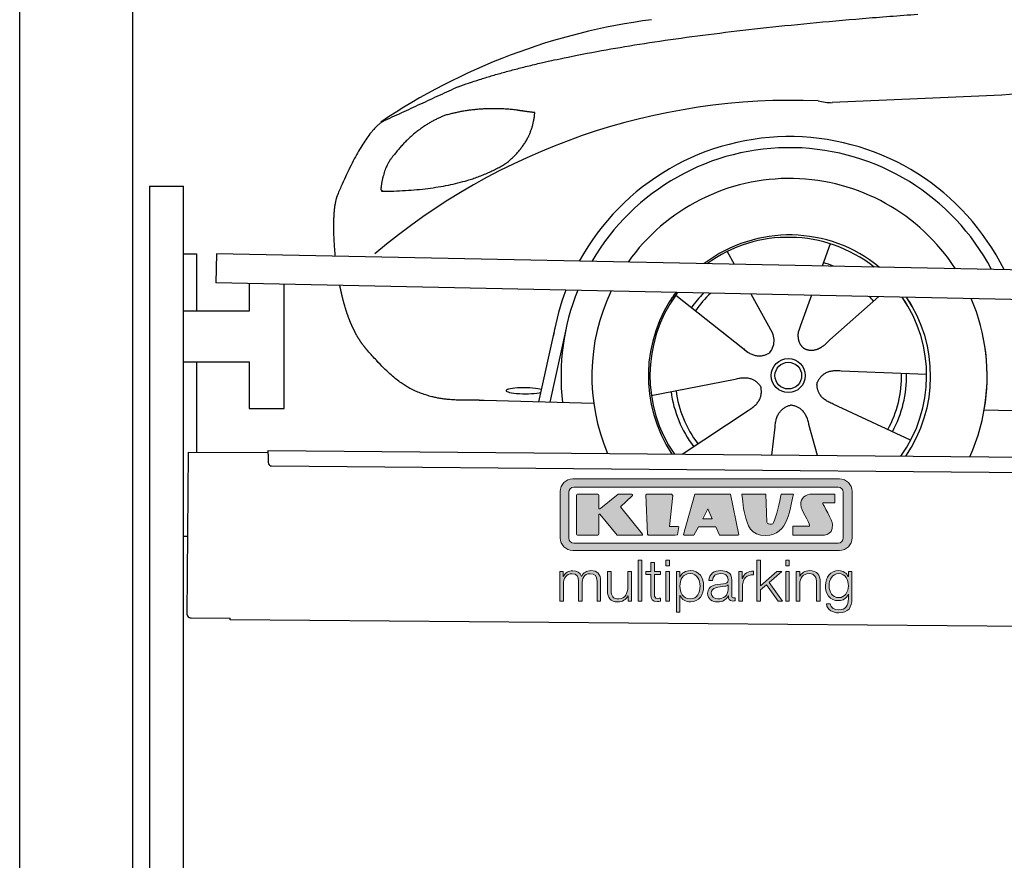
# Model space of a CAD drawing. Header units: millimetres. Extents: x -411 to 6777, y 0 to 7077.
# Tile 2 of 6: x 0 to 1744, y 4218 to 5707. Entities that reach past the tile are written whole.
import ezdxf

# ---------------------------------------------------------------- set-up
doc = ezdxf.new("R2010")
doc.units = ezdxf.units.MM
for name, color, linetype, lineweight in [('car', 10, 'Continuous', 25), ('Gebäude', 7, 'Continuous', 25), ('Logo', 7, 'Continuous', 25), ('Plattform', 7, 'Continuous', 25), ('Ständer hinten', 7, 'Continuous', 25)]:
    doc.layers.add(name, color=color, linetype=linetype, lineweight=lineweight)

# ---------------------------------------------------------------- blocks, each defined once
blk = doc.blocks.new('Car')
at = {"layer": 'car'}
for p, q in [((1386.4, 5322.9), (1372.5, 5283.4)), ((1204.3, 5307.5), (1217, 5285.1)), ((1246.6, 5232.8), (1285.1, 5164.6)), ((1354.3, 5231.6), (1335.3, 5177.6)), ((1114, 5229.5), (1233.5, 5136.6)), ((1473.4, 5230.2), (1387.3, 5152.7)), ((873.4, 5038.2), (900.7, 5169.1)), ((920.2, 5168.9), (892.9, 5037.9)), ((1196.1, 5165.7), (1242.6, 5129.5)), ((1335.3, 5177.6), (1331.6, 5167.3)), ((1559.4, 5092.7), (1408.1, 5097.6)), ((1072.3, 5051.5), (1220.7, 5081.8)), ((970.4, 5036.5), (776.1, 5039.9)), ((1532.2, 4976.5), (1394.4, 5039.2)), ((1127.8, 4947.7), (1244, 5026.5)), ((1662, 5031.6), (3711, 4997)), ((1286.5, 4947.8), (1292.1, 4997.4)), ((1367.7, 4947.8), (1351.9, 5002.4))]:
    blk.add_line(p, q, dxfattribs=at)
for radius in [30.1, 23.6]:
    blk.add_circle((1314.5, 5088.7), radius, dxfattribs=at)
for centre, radius, start, end in [((1223.5, 4605.6), 1122.3, 98.0395, 124.4377), ((1328.1, 4435.2), 1141.2, 88.2487, 130.916), ((1389.4, 5690.2), 117.4, 256.9855, 269.1884), ((1316.6, 5087.9), 424.2, 26.9197, 151.8432), ((1316.6, 5087.9), 404.6, 28.3768, 150.3862), ((1316.6, 5087.9), 350, 33.4585, 145.3045), ((1316.6, 5087.9), 250, 51.0494, 127.7135), ((1314.5, 5088.7), 245, 52.2371, 126.5259), ((1314.5, 5088.7), 209.6, 68.0621, 73.3995), ((1316.6, 5087.9), 424.2, 159.4632, 170.7471), ((1316.6, 5087.9), 404.6, 158.4572, 187.1619), ((1316.6, 5087.9), 350, 155.0104, 203.6179), ((1316.6, 5087.9), 350, 155.0104, 157.8717), ((1316.6, 5087.9), 250, 144.1237, 214.1037), ((1316.6, 5087.9), 250, 144.1237, 148.496), ((1314.5, 5088.7), 245, 143.5289, 148.0172), ((1314.5, 5088.7), 209.6, 136.2024, 145.3995), ((1314.5, 5088.7), 200.6, 133.7482, 145.5463), ((1314.5, 5088.7), 245, 144.9266, 215.1376), ((1314.5, 5088.7), 200.6, 41.6402, 44.9032), ((1314.5, 5088.7), 245, 30.7457, 35.1225), ((1314.5, 5088.7), 245, 324.9119, 35.1225), ((1316.6, 5087.9), 250, 30.267, 34.5277), ((1316.6, 5087.9), 250, 325.9458, 34.5277), ((1316.6, 5087.9), 350, 350.7505, 23.641), ((1316.6, 5087.9), 350, 336.4317, 11.924), ((1314.5, 5088.7), 200.6, 332.1152, 1.5463), ((1314.5, 5088.7), 209.6, 332.262, 1.3995), ((1314.5, 5088.7), 209.6, 188.262, 217.3995), ((1314.5, 5088.7), 200.6, 188.1152, 217.5463)]:
    blk.add_arc(centre, radius, start, end, dxfattribs=at)
blk.add_ellipse((848.7, 5057.6), major_axis=(33.6, 0), ratio=0.157274, start_param=0.513473, end_param=5.704241, dxfattribs=at)
for points, degree in [([(725.4, 5595), (961.2, 5683.8), (1537.8, 5731)], 2), ([(4696.4, 5686.9), (3819.8, 5707.3), (1387.8, 5572.9)], 2), ([(725.4, 5595), (591.7, 5531.9)], 1), ([(828.7, 5554.7), (761, 5561.8), (701.8, 5543.8)], 2), ([(812.4, 5461.1), (858.1, 5498.5), (861.3, 5550.4)], 2), ([(861.3, 5550.4), (843.6, 5552.3), (828.7, 5554.7)], 2), ([(591.7, 5531.9), (557.3, 5508.8), (513.2, 5401.3)], 2), ([(701.8, 5543.8), (649.7, 5522.6), (612.1, 5472.3)], 2), ([(612.1, 5472.3), (594, 5452.3), (589.7, 5411)], 2), ([(591, 5408.7), (735.7, 5410.6), (812.4, 5461.1)], 2), ([(589.7, 5411), (593.1, 5410.8), (591, 5408.7)], 2), ([(513.2, 5401.3), (506.9, 5385.4), (505.1, 5356.9), (506.5, 5324.5), (510.1, 5292.7)], 4), ([(1233.5, 5136.6), (1257, 5114.9), (1280.2, 5128.4)], 2), ([(1408.1, 5097.6), (1376.4, 5101.4), (1365.5, 5076.8)], 2), ([(1220.7, 5081.8), (1251.3, 5090.8), (1266.1, 5068.4)], 2), ([(1394.4, 5039.2), (1364.3, 5050), (1365.5, 5076.8)], 2), ([(1244, 5026.5), (1271.8, 5042.1), (1266.1, 5068.4)], 2), ([(1292.1, 4997.4), (1293, 5029.3), (1318.9, 5036.5)], 2), ([(1351.9, 5002.4), (1345.6, 5033.8), (1318.9, 5036.5)], 2)]:
    blk.add_open_spline(points, degree=degree, dxfattribs=at)
for points, degree, knots in [([(518.4, 5241.4), (519.3, 5237.1), (520.2, 5233), (521.2, 5228.8), (522.2, 5224.8), (525.8, 5210), (529.9, 5196.4), (534.4, 5183.9), (539.4, 5172.7)], 4, [0.4914944, 0.4914944, 0.4914944, 0.4914944, 0.4914944, 0.5422469, 0.5422469, 0.5422469, 0.5422469, 0.728655, 0.728655, 0.728655, 0.728655, 0.728655]), ([(539.1, 5173.4), (540.5, 5170.2), (541.9, 5167.1), (543.4, 5164.1), (544.8, 5161.3), (550.5, 5150.2), (556.6, 5140.9), (562.9, 5133), (569.5, 5125.6)], 4, [0.7288005, 0.7288005, 0.7288005, 0.7288005, 0.7288005, 0.7843928, 0.7843928, 0.7843928, 0.7843928, 1, 1, 1, 1, 1]), ([(1285.1, 5164.6), (1286.8, 5160.5), (1287.8, 5156.5), (1288.1, 5152.7), (1288.9, 5144.1), (1286.2, 5136), (1280.2, 5128.4)], 3, [0.2167758, 0.2167758, 0.2167758, 0.2167758, 0.4600873, 0.4600873, 0.4600873, 1, 1, 1, 1]), ([(1331.6, 5167.3), (1331, 5164.2), (1330.8, 5161.1), (1330.9, 5158.2), (1331.3, 5155.4), (1332.1, 5149.6), (1334.2, 5144.3), (1337.7, 5139.8), (1342.7, 5136.8)], 4, [0.3191838, 0.3191838, 0.3191838, 0.3191838, 0.3191838, 0.5438253, 0.5438253, 0.5438253, 0.5438253, 1, 1, 1, 1, 1]), ([(1387.3, 5152.7), (1387.3, 5152.7), (1387.3, 5152.7), (1387.3, 5152.7), (1387.3, 5152.7), (1378.3, 5142.8), (1367.7, 5132.8), (1353.5, 5130.3), (1342.7, 5136.8)], 4, [-0.000003, -0.000003, -0.000003, -0.000003, -0.000003, 0, 0, 0, 0, 1, 1, 1, 1, 1]), ([(776.1, 5039.9), (751.5, 5040.4), (695.9, 5036.3), (659.7, 5049.9), (615.8, 5074.6), (569.5, 5125.6)], 4, [0, 0, 0, 0, 0, 0.597866, 1, 1, 1, 1, 1])]:
    blk.add_open_spline(points, degree=degree, knots=knots, dxfattribs=at)
blk = doc.blocks.new('KLAUS')
at = {"layer": 'Logo'}
h = blk.add_hatch(color=8, dxfattribs=at)
h.dxf.hatch_style = 2
edge = h.paths.add_edge_path()
edge.add_spline(control_points=[(3.6, 29.09), (2.88, 29.09), (2.3, 28.51), (2.3, 27.8), (2.3, 27.8), (2.3, 16.11), (2.3, 16.11), (2.3, 15.39), (2.88, 14.81), (3.6, 14.81), (3.6, 14.81), (71.16, 14.81), (71.16, 14.81), (71.88, 14.81), (72.46, 15.39), (72.46, 16.11), (72.46, 16.11), (72.46, 27.8), (72.46, 27.8), (72.46, 28.51), (71.88, 29.09), (71.16, 29.09), (71.16, 29.09), (3.6, 29.09), (3.6, 29.09), (3.6, 29.09), (3.6, 29.09), (3.6, 29.09)], knot_values=[0, 0, 0, 0, 1, 1, 1, 2, 2, 2, 3, 3, 3, 4, 4, 4, 5, 5, 5, 6, 6, 6, 7, 7, 7, 8, 8, 8, 9, 9, 9, 9], degree=3, periodic=0)
edge = h.paths.add_edge_path()
edge.add_spline(control_points=[(3.35, 31.23), (3.35, 31.23), (71.47, 31.23), (71.47, 31.23), (73.26, 31.23), (74.71, 29.77), (74.71, 27.99), (74.71, 27.99), (74.71, 16.17), (74.71, 16.17), (74.71, 14.38), (73.26, 12.93), (71.47, 12.93), (71.47, 12.93), (3.35, 12.93), (3.35, 12.93), (1.56, 12.93), (0.11, 14.38), (0.11, 16.17), (0.11, 16.17), (0.11, 27.99), (0.11, 27.99), (0.11, 29.77), (1.56, 31.23), (3.35, 31.23), (3.35, 31.23), (3.35, 31.23), (3.35, 31.23)], knot_values=[0, 0, 0, 0, 1, 1, 1, 2, 2, 2, 3, 3, 3, 4, 4, 4, 5, 5, 5, 6, 6, 6, 7, 7, 7, 8, 8, 8, 9, 9, 9, 9], degree=3, periodic=0)
h = blk.add_hatch(color=8, dxfattribs=at)
h.dxf.hatch_style = 2
edge = h.paths.add_edge_path()
edge.add_spline(control_points=[(4.5, 27.33), (4.5, 27.33), (9.7, 27.33), (9.7, 27.33), (9.84, 27.33), (9.96, 27.22), (9.96, 27.08), (9.96, 27.08), (9.96, 23.69), (9.96, 23.69), (9.96, 23.69), (9.94, 23.64), (10.04, 23.59), (10.14, 23.53), (10.2, 23.57), (10.2, 23.57), (10.2, 23.57), (10.51, 23.75), (10.51, 23.75), (10.51, 23.75), (14.94, 27.33), (14.94, 27.33), (14.94, 27.33), (18.41, 27.33), (18.41, 27.33), (18.41, 27.33), (18.49, 27.33), (18.56, 27.2), (18.65, 27.04), (18.53, 26.91), (18.53, 26.91), (18.53, 26.91), (15.49, 24.11), (15.49, 24.11), (15.49, 24.11), (21.14, 17.06), (21.14, 17.06), (21.14, 17.06), (21.13, 16.91), (21.13, 16.91), (21.08, 16.84), (20.99, 16.82), (20.99, 16.82), (20.99, 16.82), (14.7, 16.82), (14.7, 16.82), (14.7, 16.82), (10.26, 22.17), (10.26, 22.17), (10.26, 22.17), (10.19, 22.24), (10.08, 22.21), (9.97, 22.18), (9.96, 22.11), (9.96, 22.11), (9.96, 22.11), (9.96, 17.08), (9.96, 17.08), (9.96, 16.94), (9.84, 16.82), (9.7, 16.82), (9.7, 16.82), (4.5, 16.82), (4.5, 16.82), (4.36, 16.82), (4.25, 16.94), (4.25, 17.08), (4.25, 17.08), (4.25, 27.08), (4.25, 27.08), (4.25, 27.22), (4.36, 27.33), (4.5, 27.33), (4.5, 27.33), (4.5, 27.33), (4.5, 27.33)], knot_values=[0, 0, 0, 0, 1, 1, 1, 2, 2, 2, 3, 3, 3, 4, 4, 4, 5, 5, 5, 6, 6, 6, 7, 7, 7, 8, 8, 8, 9, 9, 9, 10, 10, 10, 11, 11, 11, 12, 12, 12, 13, 13, 13, 14, 14, 14, 15, 15, 15, 16, 16, 16, 17, 17, 17, 18, 18, 18, 19, 19, 19, 20, 20, 20, 21, 21, 21, 22, 22, 22, 23, 23, 23, 24, 24, 24, 25, 25, 25, 25], degree=3, periodic=0)
h = blk.add_hatch(color=8, dxfattribs=at)
h.dxf.hatch_style = 2
h.paths.add_polyline_path([(22.42, 17.06), (21.97, 27.15), (22.24, 27.33), (28.55, 27.33), (28.86, 26.97), (28.01, 19.08), (30.26, 19.07), (30.44, 18.95), (30.08, 16.95), (29.49, 16.82), (22.6, 16.82)])
h = blk.add_hatch(color=8, dxfattribs=at)
h.paths.add_polyline_path([(36.52, 21.01), (38.93, 21.01), (37.87, 23.57)])
h.paths.add_polyline_path([(34.52, 27.33), (43.65, 27.33), (45.76, 16.94), (45.57, 16.82), (40.83, 16.82), (39.89, 18.95), (35.42, 18.95), (34.27, 16.82), (31.78, 16.82), (31.66, 17)])
h = blk.add_hatch(color=8, dxfattribs=at)
h.dxf.hatch_style = 2
edge = h.paths.add_edge_path()
edge.add_spline(control_points=[(52.69, 27.32), (52.69, 27.32), (52.88, 20.14), (52.88, 20.14), (53.01, 19.89), (53.2, 19.77), (53.43, 19.71), (53.91, 19.59), (54.43, 19.57), (54.64, 20.03), (55.23, 21.34), (56.27, 25.45), (56.6, 27.33), (56.6, 27.33), (59.77, 27.33), (59.77, 27.33), (58.77, 23.9), (58.56, 16.82), (52.63, 16.76), (48.72, 16.72), (48.01, 19.35), (47.27, 22.24), (46.89, 23.68), (46.54, 27.33), (46.54, 27.33), (46.54, 27.33), (52.69, 27.32), (52.69, 27.32), (52.69, 27.32), (52.69, 27.32), (52.69, 27.32)], knot_values=[0, 0, 0, 0, 1, 1, 1, 2, 2, 2, 3, 3, 3, 4, 4, 4, 5, 5, 5, 6, 6, 6, 7, 7, 7, 8, 8, 8, 9, 9, 9, 10, 10, 10, 10], degree=3, periodic=0)
h = blk.add_hatch(color=8, dxfattribs=at)
h.dxf.hatch_style = 2
edge = h.paths.add_edge_path()
edge.add_spline(control_points=[(64.46, 27.33), (64.46, 27.33), (70.31, 27.33), (70.31, 27.33), (70.31, 26.52), (70.31, 26.02), (70.31, 25.12), (70.31, 25.12), (67.3, 25.12), (67.3, 25.12), (67.24, 25.04), (67.25, 25.11), (67.25, 24.91), (67.25, 24.88), (69.73, 20.38), (69.73, 19.57), (69.73, 16.4), (67.22, 16.81), (65.9, 16.82), (65.9, 16.82), (59.59, 16.82), (59.59, 16.82), (59.59, 17.76), (59.59, 18.23), (59.59, 19.14), (59.59, 19.14), (63.75, 19.14), (63.75, 19.14), (63.82, 19.22), (63.81, 19.11), (63.81, 19.31), (63.81, 20.32), (61.58, 23.06), (61.58, 24.63), (61.58, 26.33), (62.83, 27.34), (64.46, 27.33), (64.46, 27.33), (64.46, 27.33), (64.46, 27.33)], knot_values=[0, 0, 0, 0, 1, 1, 1, 2, 2, 2, 3, 3, 3, 4, 4, 4, 5, 5, 5, 6, 6, 6, 7, 7, 7, 8, 8, 8, 9, 9, 9, 10, 10, 10, 11, 11, 11, 12, 12, 12, 13, 13, 13, 13], degree=3, periodic=0)
h = blk.add_hatch(color=30, dxfattribs=at)
h.dxf.hatch_style = 2
h.paths.add_polyline_path([(20.07, 0), (20.99, 0), (20.99, 10.45), (20.07, 10.45)])
h = blk.add_hatch(color=30, dxfattribs=at)
h.paths.add_polyline_path([(27.1, 0), (28.03, 0), (28.03, 7.55), (27.1, 7.55)])
h.paths.add_polyline_path([(27.1, 8.98), (28.03, 8.98), (28.03, 10.45), (27.1, 10.45)])
h = blk.add_hatch(color=30, dxfattribs=at)
h.dxf.hatch_style = 2
h.paths.add_polyline_path([(50.4, 0), (51.32, 0), (51.32, 2.87), (52.82, 4.11), (55.8, 0), (56.96, 0), (53.52, 4.76), (56.74, 7.55), (55.51, 7.55), (51.32, 3.89), (51.32, 10.45), (50.4, 10.45)])
h = blk.add_hatch(color=30, dxfattribs=at)
h.paths.add_polyline_path([(57.74, 0), (58.66, 0), (58.66, 7.55), (57.74, 7.55)])
h.paths.add_polyline_path([(57.74, 8.98), (58.66, 8.98), (58.66, 10.45), (57.74, 10.45)])
h = blk.add_hatch(color=30, dxfattribs=at)
h.dxf.hatch_style = 2
edge = h.paths.add_edge_path()
edge.add_spline(control_points=[(0, 0), (0, 0), (0.92, 0), (0.92, 0), (0.92, 0), (0.92, 4.22), (0.92, 4.22), (0.94, 5.8), (1.58, 7), (3.18, 7), (4.35, 7), (4.77, 6.15), (4.76, 5.12), (4.76, 5.12), (4.76, 0), (4.76, 0), (4.76, 0), (5.68, 0), (5.68, 0), (5.68, 0), (5.68, 4.27), (5.68, 4.27), (5.68, 5.68), (6.14, 7), (7.73, 7), (9.05, 7), (9.52, 6.32), (9.52, 5.08), (9.52, 5.08), (9.52, 0), (9.52, 0), (9.52, 0), (10.44, 0), (10.44, 0), (10.44, 0), (10.44, 5.12), (10.44, 5.12), (10.44, 6.91), (9.59, 7.77), (7.94, 7.77), (6.94, 7.77), (5.99, 7.29), (5.54, 6.3), (5.26, 7.29), (4.36, 7.77), (3.37, 7.77), (2.17, 7.77), (1.38, 7.19), (0.89, 6.28), (0.89, 6.28), (0.85, 6.28), (0.85, 6.28), (0.85, 6.28), (0.85, 7.55), (0.85, 7.55), (0.85, 7.55), (0, 7.55), (0, 7.55), (0, 7.55), (0, 0), (0, 0), (0, 0), (0, 0), (0, 0)], knot_values=[0, 0, 0, 0, 1, 1, 1, 2, 2, 2, 3, 3, 3, 4, 4, 4, 5, 5, 5, 6, 6, 6, 7, 7, 7, 8, 8, 8, 9, 9, 9, 10, 10, 10, 11, 11, 11, 12, 12, 12, 13, 13, 13, 14, 14, 14, 15, 15, 15, 16, 16, 16, 17, 17, 17, 18, 18, 18, 19, 19, 19, 20, 20, 20, 21, 21, 21, 21], degree=3, periodic=0)
h = blk.add_hatch(color=30, dxfattribs=at)
h.dxf.hatch_style = 2
edge = h.paths.add_edge_path()
edge.add_spline(control_points=[(18.31, 7.55), (18.31, 7.55), (17.39, 7.55), (17.39, 7.55), (17.39, 7.55), (17.39, 3.59), (17.39, 3.59), (17.39, 2.05), (16.7, 0.56), (15.12, 0.56), (13.66, 0.56), (13.15, 1.27), (13.1, 2.64), (13.1, 2.64), (13.1, 7.55), (13.1, 7.55), (13.1, 7.55), (12.18, 7.55), (12.18, 7.55), (12.18, 7.55), (12.18, 2.65), (12.18, 2.65), (12.18, 0.89), (12.93, -0.22), (14.83, -0.22), (15.96, -0.22), (16.95, 0.35), (17.44, 1.36), (17.44, 1.36), (17.47, 1.36), (17.47, 1.36), (17.47, 1.36), (17.47, 0), (17.47, 0), (17.47, 0), (18.31, 0), (18.31, 0), (18.31, 0), (18.31, 7.55), (18.31, 7.55), (18.31, 7.55), (18.31, 7.55), (18.31, 7.55)], knot_values=[0, 0, 0, 0, 1, 1, 1, 2, 2, 2, 3, 3, 3, 4, 4, 4, 5, 5, 5, 6, 6, 6, 7, 7, 7, 8, 8, 8, 9, 9, 9, 10, 10, 10, 11, 11, 11, 12, 12, 12, 13, 13, 13, 14, 14, 14, 14], degree=3, periodic=0)
h = blk.add_hatch(color=30, dxfattribs=at)
h.dxf.hatch_style = 2
edge = h.paths.add_edge_path()
edge.add_spline(control_points=[(24.22, 9.82), (24.22, 9.82), (23.3, 9.82), (23.3, 9.82), (23.3, 9.82), (23.3, 7.55), (23.3, 7.55), (23.3, 7.55), (21.98, 7.55), (21.98, 7.55), (21.98, 7.55), (21.98, 6.78), (21.98, 6.78), (21.98, 6.78), (23.3, 6.78), (23.3, 6.78), (23.3, 6.78), (23.3, 1.61), (23.3, 1.61), (23.28, 0.32), (23.71, -0.09), (24.94, -0.09), (25.22, -0.09), (25.48, -0.06), (25.76, -0.06), (25.76, -0.06), (25.76, 0.73), (25.76, 0.73), (25.5, 0.7), (25.23, 0.69), (24.97, 0.69), (24.31, 0.73), (24.22, 1.08), (24.22, 1.68), (24.22, 1.68), (24.22, 6.78), (24.22, 6.78), (24.22, 6.78), (25.76, 6.78), (25.76, 6.78), (25.76, 6.78), (25.76, 7.55), (25.76, 7.55), (25.76, 7.55), (24.22, 7.55), (24.22, 7.55), (24.22, 7.55), (24.22, 9.82), (24.22, 9.82), (24.22, 9.82), (24.22, 9.82), (24.22, 9.82)], knot_values=[0, 0, 0, 0, 1, 1, 1, 2, 2, 2, 3, 3, 3, 4, 4, 4, 5, 5, 5, 6, 6, 6, 7, 7, 7, 8, 8, 8, 9, 9, 9, 10, 10, 10, 11, 11, 11, 12, 12, 12, 13, 13, 13, 14, 14, 14, 15, 15, 15, 16, 16, 16, 17, 17, 17, 17], degree=3, periodic=0)
h = blk.add_hatch(color=30, dxfattribs=at)
edge = h.paths.add_edge_path()
edge.add_spline(control_points=[(35.84, 3.78), (35.84, 2.21), (35.12, 0.56), (33.37, 0.56), (31.4, 0.56), (30.72, 2.21), (30.72, 3.78), (30.72, 5.49), (31.33, 7), (33.37, 7), (35.12, 7), (35.84, 5.34), (35.84, 3.78), (35.84, 3.78), (35.84, 3.78), (35.84, 3.78)], knot_values=[0, 0, 0, 0, 1, 1, 1, 2, 2, 2, 3, 3, 3, 4, 4, 4, 5, 5, 5, 5], degree=3, periodic=0)
edge = h.paths.add_edge_path()
edge.add_spline(control_points=[(29.79, -2.8), (29.79, -2.8), (30.72, -2.8), (30.72, -2.8), (30.72, -2.8), (30.72, 1.43), (30.72, 1.43), (30.72, 1.43), (30.74, 1.43), (30.74, 1.43), (31.14, 0.35), (32.24, -0.22), (33.37, -0.22), (35.66, -0.22), (36.76, 1.64), (36.76, 3.78), (36.76, 5.91), (35.66, 7.77), (33.37, 7.77), (32.15, 7.77), (31.1, 7.14), (30.67, 6.12), (30.67, 6.12), (30.64, 6.12), (30.64, 6.12), (30.64, 6.12), (30.64, 7.55), (30.64, 7.55), (30.64, 7.55), (29.79, 7.55), (29.79, 7.55), (29.79, 7.55), (29.79, -2.8), (29.79, -2.8), (29.79, -2.8), (29.79, -2.8), (29.79, -2.8)], knot_values=[0, 0, 0, 0, 1, 1, 1, 2, 2, 2, 3, 3, 3, 4, 4, 4, 5, 5, 5, 6, 6, 6, 7, 7, 7, 8, 8, 8, 9, 9, 9, 10, 10, 10, 11, 11, 11, 12, 12, 12, 12], degree=3, periodic=0)
h = blk.add_hatch(color=30, dxfattribs=at)
edge = h.paths.add_edge_path()
edge.add_spline(control_points=[(43.03, 2.93), (43.04, 1.45), (41.8, 0.56), (40.39, 0.56), (39.53, 0.56), (38.71, 1.13), (38.71, 2.05), (38.71, 3.53), (40.66, 3.51), (42.22, 3.79), (42.47, 3.84), (42.88, 3.91), (43, 4.13), (43, 4.13), (43.03, 4.13), (43.03, 4.13), (43.03, 4.13), (43.03, 2.93), (43.03, 2.93), (43.03, 2.93), (43.03, 2.93), (43.03, 2.93)], knot_values=[0, 0, 0, 0, 1, 1, 1, 2, 2, 2, 3, 3, 3, 4, 4, 4, 5, 5, 5, 6, 6, 6, 7, 7, 7, 7], degree=3, periodic=0)
edge = h.paths.add_edge_path()
edge.add_spline(control_points=[(39.03, 5.24), (39.06, 6.47), (39.91, 7), (41.05, 7), (42.14, 7), (43.03, 6.69), (43.03, 5.45), (43.03, 4.61), (42.6, 4.51), (41.84, 4.42), (39.85, 4.19), (37.79, 4.11), (37.79, 1.99), (37.79, 0.47), (38.93, -0.22), (40.32, -0.22), (41.77, -0.22), (42.43, 0.34), (43.07, 1.32), (43.07, 1.32), (43.1, 1.32), (43.1, 1.32), (43.1, 0.53), (43.25, 0), (44.19, 0), (44.43, 0), (44.58, 0.01), (44.79, 0.06), (44.79, 0.06), (44.79, 0.83), (44.79, 0.83), (44.71, 0.81), (44.6, 0.78), (44.49, 0.78), (44.13, 0.78), (43.95, 0.98), (43.95, 1.33), (43.95, 1.33), (43.95, 5.34), (43.95, 5.34), (43.95, 7.36), (42.5, 7.77), (41.17, 7.77), (39.44, 7.77), (38.2, 7.01), (38.11, 5.24), (38.11, 5.24), (39.03, 5.24), (39.03, 5.24), (39.03, 5.24), (39.03, 5.24), (39.03, 5.24)], knot_values=[0, 0, 0, 0, 1, 1, 1, 2, 2, 2, 3, 3, 3, 4, 4, 4, 5, 5, 5, 6, 6, 6, 7, 7, 7, 8, 8, 8, 9, 9, 9, 10, 10, 10, 11, 11, 11, 12, 12, 12, 13, 13, 13, 14, 14, 14, 15, 15, 15, 16, 16, 16, 17, 17, 17, 17], degree=3, periodic=0)
h = blk.add_hatch(color=30, dxfattribs=at)
h.dxf.hatch_style = 2
edge = h.paths.add_edge_path()
edge.add_spline(control_points=[(45.79, 0), (45.79, 0), (46.71, 0), (46.71, 0), (46.71, 0), (46.71, 4.03), (46.71, 4.03), (46.71, 5.59), (47.85, 6.82), (49.52, 6.73), (49.52, 6.73), (49.52, 7.66), (49.52, 7.66), (48.16, 7.72), (47.14, 7), (46.67, 5.78), (46.67, 5.78), (46.64, 5.78), (46.64, 5.78), (46.64, 5.78), (46.64, 7.55), (46.64, 7.55), (46.64, 7.55), (45.79, 7.55), (45.79, 7.55), (45.79, 7.55), (45.79, 0), (45.79, 0), (45.79, 0), (45.79, 0), (45.79, 0)], knot_values=[0, 0, 0, 0, 1, 1, 1, 2, 2, 2, 3, 3, 3, 4, 4, 4, 5, 5, 5, 6, 6, 6, 7, 7, 7, 8, 8, 8, 9, 9, 9, 10, 10, 10, 10], degree=3, periodic=0)
h = blk.add_hatch(color=30, dxfattribs=at)
h.dxf.hatch_style = 2
edge = h.paths.add_edge_path()
edge.add_spline(control_points=[(60.41, 0), (60.41, 0), (61.33, 0), (61.33, 0), (61.33, 0), (61.33, 4.41), (61.33, 4.41), (61.36, 5.89), (62.24, 7), (63.7, 7), (65.2, 7), (65.62, 6.02), (65.62, 4.71), (65.62, 4.71), (65.62, 0), (65.62, 0), (65.62, 0), (66.54, 0), (66.54, 0), (66.54, 0), (66.54, 4.86), (66.54, 4.86), (66.54, 6.66), (65.9, 7.77), (63.78, 7.77), (62.71, 7.77), (61.7, 7.16), (61.36, 6.25), (61.36, 6.25), (61.33, 6.25), (61.33, 6.25), (61.33, 6.25), (61.33, 7.55), (61.33, 7.55), (61.33, 7.55), (60.41, 7.55), (60.41, 7.55), (60.41, 7.55), (60.41, 0), (60.41, 0), (60.41, 0), (60.41, 0), (60.41, 0)], knot_values=[0, 0, 0, 0, 1, 1, 1, 2, 2, 2, 3, 3, 3, 4, 4, 4, 5, 5, 5, 6, 6, 6, 7, 7, 7, 8, 8, 8, 9, 9, 9, 10, 10, 10, 11, 11, 11, 12, 12, 12, 13, 13, 13, 14, 14, 14, 14], degree=3, periodic=0)
h = blk.add_hatch(color=30, dxfattribs=at)
edge = h.paths.add_edge_path()
edge.add_spline(control_points=[(71.32, 0.86), (69.62, 0.86), (68.83, 2.34), (68.83, 3.86), (68.83, 5.43), (69.56, 7), (71.32, 7), (73.06, 7), (73.75, 5.34), (73.75, 3.86), (73.75, 2.33), (72.91, 0.86), (71.32, 0.86), (71.32, 0.86), (71.32, 0.86), (71.32, 0.86)], knot_values=[0, 0, 0, 0, 1, 1, 1, 2, 2, 2, 3, 3, 3, 4, 4, 4, 5, 5, 5, 5], degree=3, periodic=0)
edge = h.paths.add_edge_path()
edge.add_spline(control_points=[(74.67, 7.55), (74.67, 7.55), (73.75, 7.55), (73.75, 7.55), (73.75, 7.55), (73.75, 6.25), (73.75, 6.25), (73.75, 6.25), (73.72, 6.25), (73.72, 6.25), (73.35, 7.09), (72.41, 7.77), (71.32, 7.77), (69.13, 7.77), (67.9, 6.05), (67.9, 3.97), (67.9, 1.82), (68.9, 0.09), (71.32, 0.09), (72.4, 0.09), (73.29, 0.72), (73.72, 1.64), (73.72, 1.64), (73.75, 1.64), (73.75, 1.64), (73.75, 1.64), (73.75, 0.61), (73.75, 0.61), (73.75, -1.23), (73.01, -2.24), (71.32, -2.24), (70.29, -2.24), (69.31, -1.85), (69.1, -0.73), (69.1, -0.73), (68.18, -0.73), (68.18, -0.73), (68.31, -2.34), (69.81, -3.02), (71.32, -3.02), (73.79, -3.02), (74.65, -1.64), (74.67, 0.61), (74.67, 0.61), (74.67, 7.55), (74.67, 7.55), (74.67, 7.55), (74.67, 7.55), (74.67, 7.55)], knot_values=[0, 0, 0, 0, 1, 1, 1, 2, 2, 2, 3, 3, 3, 4, 4, 4, 5, 5, 5, 6, 6, 6, 7, 7, 7, 8, 8, 8, 9, 9, 9, 10, 10, 10, 11, 11, 11, 12, 12, 12, 13, 13, 13, 14, 14, 14, 15, 15, 15, 16, 16, 16, 16], degree=3, periodic=0)
at = {"layer": 'Logo', "lineweight": 0}
for points in [[(22.42, 17.06), (21.97, 27.15), (22.24, 27.33), (28.55, 27.33), (28.86, 26.97), (28.01, 19.08), (30.26, 19.07), (30.44, 18.95), (30.08, 16.95), (29.49, 16.82), (22.6, 16.82), (22.42, 17.06), (22.42, 17.06)], [(34.52, 27.33), (43.65, 27.33), (45.76, 16.94), (45.57, 16.82), (40.83, 16.82), (39.89, 18.95), (35.42, 18.95), (34.27, 16.82), (31.78, 16.82), (31.66, 17), (34.52, 27.33), (34.52, 27.33)], [(36.52, 21.01), (38.93, 21.01), (37.87, 23.57), (36.52, 21.01), (36.52, 21.01)], [(20.07, 0), (20.99, 0), (20.99, 10.45), (20.07, 10.45), (20.07, 0), (20.07, 0)], [(27.1, 8.98), (28.03, 8.98), (28.03, 10.45), (27.1, 10.45), (27.1, 8.98), (27.1, 8.98)], [(50.4, 0), (51.32, 0), (51.32, 2.87), (52.82, 4.11), (55.8, 0), (56.96, 0), (53.52, 4.76), (56.74, 7.55), (55.51, 7.55), (51.32, 3.89), (51.32, 10.45), (50.4, 10.45), (50.4, 0), (50.4, 0)], [(57.74, 8.98), (58.66, 8.98), (58.66, 10.45), (57.74, 10.45), (57.74, 8.98), (57.74, 8.98)], [(27.1, 0), (28.03, 0), (28.03, 7.55), (27.1, 7.55), (27.1, 0), (27.1, 0)], [(57.74, 0), (58.66, 0), (58.66, 7.55), (57.74, 7.55), (57.74, 0), (57.74, 0)]]:
    blk.add_lwpolyline(points, dxfattribs=at)
for points, knots in [([(3.35, 31.23), (3.35, 31.23), (71.47, 31.23), (71.47, 31.23), (73.26, 31.23), (74.71, 29.77), (74.71, 27.99), (74.71, 27.99), (74.71, 16.17), (74.71, 16.17), (74.71, 14.38), (73.26, 12.93), (71.47, 12.93), (71.47, 12.93), (3.35, 12.93), (3.35, 12.93), (1.56, 12.93), (0.11, 14.38), (0.11, 16.17), (0.11, 16.17), (0.11, 27.99), (0.11, 27.99), (0.11, 29.77), (1.56, 31.23), (3.35, 31.23), (3.35, 31.23), (3.35, 31.23), (3.35, 31.23)], [0, 0, 0, 0, 1, 1, 1, 2, 2, 2, 3, 3, 3, 4, 4, 4, 5, 5, 5, 6, 6, 6, 7, 7, 7, 8, 8, 8, 9, 9, 9, 9]), ([(3.6, 29.09), (2.88, 29.09), (2.3, 28.51), (2.3, 27.8), (2.3, 27.8), (2.3, 16.11), (2.3, 16.11), (2.3, 15.39), (2.88, 14.81), (3.6, 14.81), (3.6, 14.81), (71.16, 14.81), (71.16, 14.81), (71.88, 14.81), (72.46, 15.39), (72.46, 16.11), (72.46, 16.11), (72.46, 27.8), (72.46, 27.8), (72.46, 28.51), (71.88, 29.09), (71.16, 29.09), (71.16, 29.09), (3.6, 29.09), (3.6, 29.09), (3.6, 29.09), (3.6, 29.09), (3.6, 29.09)], [0, 0, 0, 0, 1, 1, 1, 2, 2, 2, 3, 3, 3, 4, 4, 4, 5, 5, 5, 6, 6, 6, 7, 7, 7, 8, 8, 8, 9, 9, 9, 9]), ([(4.5, 27.33), (4.5, 27.33), (9.7, 27.33), (9.7, 27.33), (9.84, 27.33), (9.96, 27.22), (9.96, 27.08), (9.96, 27.08), (9.96, 23.69), (9.96, 23.69), (9.96, 23.69), (9.94, 23.64), (10.04, 23.59), (10.14, 23.53), (10.2, 23.57), (10.2, 23.57), (10.2, 23.57), (10.51, 23.75), (10.51, 23.75), (10.51, 23.75), (14.94, 27.33), (14.94, 27.33), (14.94, 27.33), (18.41, 27.33), (18.41, 27.33), (18.41, 27.33), (18.49, 27.33), (18.56, 27.2), (18.65, 27.04), (18.53, 26.91), (18.53, 26.91), (18.53, 26.91), (15.49, 24.11), (15.49, 24.11), (15.49, 24.11), (21.14, 17.06), (21.14, 17.06), (21.14, 17.06), (21.13, 16.91), (21.13, 16.91), (21.08, 16.84), (20.99, 16.82), (20.99, 16.82), (20.99, 16.82), (14.7, 16.82), (14.7, 16.82), (14.7, 16.82), (10.26, 22.17), (10.26, 22.17), (10.26, 22.17), (10.19, 22.24), (10.08, 22.21), (9.97, 22.18), (9.96, 22.11), (9.96, 22.11), (9.96, 22.11), (9.96, 17.08), (9.96, 17.08), (9.96, 16.94), (9.84, 16.82), (9.7, 16.82), (9.7, 16.82), (4.5, 16.82), (4.5, 16.82), (4.36, 16.82), (4.25, 16.94), (4.25, 17.08), (4.25, 17.08), (4.25, 27.08), (4.25, 27.08), (4.25, 27.22), (4.36, 27.33), (4.5, 27.33), (4.5, 27.33), (4.5, 27.33), (4.5, 27.33)], [0, 0, 0, 0, 1, 1, 1, 2, 2, 2, 3, 3, 3, 4, 4, 4, 5, 5, 5, 6, 6, 6, 7, 7, 7, 8, 8, 8, 9, 9, 9, 10, 10, 10, 11, 11, 11, 12, 12, 12, 13, 13, 13, 14, 14, 14, 15, 15, 15, 16, 16, 16, 17, 17, 17, 18, 18, 18, 19, 19, 19, 20, 20, 20, 21, 21, 21, 22, 22, 22, 23, 23, 23, 24, 24, 24, 25, 25, 25, 25]), ([(52.69, 27.32), (52.69, 27.32), (52.88, 20.14), (52.88, 20.14), (53.01, 19.89), (53.2, 19.77), (53.43, 19.71), (53.91, 19.59), (54.43, 19.57), (54.64, 20.03), (55.23, 21.34), (56.27, 25.45), (56.6, 27.33), (56.6, 27.33), (59.77, 27.33), (59.77, 27.33), (58.77, 23.9), (58.56, 16.82), (52.63, 16.76), (48.72, 16.72), (48.01, 19.35), (47.27, 22.24), (46.89, 23.68), (46.54, 27.33), (46.54, 27.33), (46.54, 27.33), (52.69, 27.32), (52.69, 27.32), (52.69, 27.32), (52.69, 27.32), (52.69, 27.32)], [0, 0, 0, 0, 1, 1, 1, 2, 2, 2, 3, 3, 3, 4, 4, 4, 5, 5, 5, 6, 6, 6, 7, 7, 7, 8, 8, 8, 9, 9, 9, 10, 10, 10, 10]), ([(64.46, 27.33), (64.46, 27.33), (70.31, 27.33), (70.31, 27.33), (70.31, 26.52), (70.31, 26.02), (70.31, 25.12), (70.31, 25.12), (67.3, 25.12), (67.3, 25.12), (67.24, 25.04), (67.25, 25.11), (67.25, 24.91), (67.25, 24.88), (69.73, 20.38), (69.73, 19.57), (69.73, 16.4), (67.22, 16.81), (65.9, 16.82), (65.9, 16.82), (59.59, 16.82), (59.59, 16.82), (59.59, 17.76), (59.59, 18.23), (59.59, 19.14), (59.59, 19.14), (63.75, 19.14), (63.75, 19.14), (63.82, 19.22), (63.81, 19.11), (63.81, 19.31), (63.81, 20.32), (61.58, 23.06), (61.58, 24.63), (61.58, 26.33), (62.83, 27.34), (64.46, 27.33), (64.46, 27.33), (64.46, 27.33), (64.46, 27.33)], [0, 0, 0, 0, 1, 1, 1, 2, 2, 2, 3, 3, 3, 4, 4, 4, 5, 5, 5, 6, 6, 6, 7, 7, 7, 8, 8, 8, 9, 9, 9, 10, 10, 10, 11, 11, 11, 12, 12, 12, 13, 13, 13, 13]), ([(0, 0), (0, 0), (0.92, 0), (0.92, 0), (0.92, 0), (0.92, 4.22), (0.92, 4.22), (0.94, 5.8), (1.58, 7), (3.18, 7), (4.35, 7), (4.77, 6.15), (4.76, 5.12), (4.76, 5.12), (4.76, 0), (4.76, 0), (4.76, 0), (5.68, 0), (5.68, 0), (5.68, 0), (5.68, 4.27), (5.68, 4.27), (5.68, 5.68), (6.14, 7), (7.73, 7), (9.05, 7), (9.52, 6.32), (9.52, 5.08), (9.52, 5.08), (9.52, 0), (9.52, 0), (9.52, 0), (10.44, 0), (10.44, 0), (10.44, 0), (10.44, 5.12), (10.44, 5.12), (10.44, 6.91), (9.59, 7.77), (7.94, 7.77), (6.94, 7.77), (5.99, 7.29), (5.54, 6.3), (5.26, 7.29), (4.36, 7.77), (3.37, 7.77), (2.17, 7.77), (1.38, 7.19), (0.89, 6.28), (0.89, 6.28), (0.85, 6.28), (0.85, 6.28), (0.85, 6.28), (0.85, 7.55), (0.85, 7.55), (0.85, 7.55), (0, 7.55), (0, 7.55), (0, 7.55), (0, 0), (0, 0), (0, 0), (0, 0), (0, 0)], [0, 0, 0, 0, 1, 1, 1, 2, 2, 2, 3, 3, 3, 4, 4, 4, 5, 5, 5, 6, 6, 6, 7, 7, 7, 8, 8, 8, 9, 9, 9, 10, 10, 10, 11, 11, 11, 12, 12, 12, 13, 13, 13, 14, 14, 14, 15, 15, 15, 16, 16, 16, 17, 17, 17, 18, 18, 18, 19, 19, 19, 20, 20, 20, 21, 21, 21, 21]), ([(18.31, 7.55), (18.31, 7.55), (17.39, 7.55), (17.39, 7.55), (17.39, 7.55), (17.39, 3.59), (17.39, 3.59), (17.39, 2.05), (16.7, 0.56), (15.12, 0.56), (13.66, 0.56), (13.15, 1.27), (13.1, 2.64), (13.1, 2.64), (13.1, 7.55), (13.1, 7.55), (13.1, 7.55), (12.18, 7.55), (12.18, 7.55), (12.18, 7.55), (12.18, 2.65), (12.18, 2.65), (12.18, 0.89), (12.93, -0.22), (14.83, -0.22), (15.96, -0.22), (16.95, 0.35), (17.44, 1.36), (17.44, 1.36), (17.47, 1.36), (17.47, 1.36), (17.47, 1.36), (17.47, 0), (17.47, 0), (17.47, 0), (18.31, 0), (18.31, 0), (18.31, 0), (18.31, 7.55), (18.31, 7.55), (18.31, 7.55), (18.31, 7.55), (18.31, 7.55)], [0, 0, 0, 0, 1, 1, 1, 2, 2, 2, 3, 3, 3, 4, 4, 4, 5, 5, 5, 6, 6, 6, 7, 7, 7, 8, 8, 8, 9, 9, 9, 10, 10, 10, 11, 11, 11, 12, 12, 12, 13, 13, 13, 14, 14, 14, 14]), ([(24.22, 9.82), (24.22, 9.82), (23.3, 9.82), (23.3, 9.82), (23.3, 9.82), (23.3, 7.55), (23.3, 7.55), (23.3, 7.55), (21.98, 7.55), (21.98, 7.55), (21.98, 7.55), (21.98, 6.78), (21.98, 6.78), (21.98, 6.78), (23.3, 6.78), (23.3, 6.78), (23.3, 6.78), (23.3, 1.61), (23.3, 1.61), (23.28, 0.32), (23.71, -0.09), (24.94, -0.09), (25.22, -0.09), (25.48, -0.06), (25.76, -0.06), (25.76, -0.06), (25.76, 0.73), (25.76, 0.73), (25.5, 0.7), (25.23, 0.69), (24.97, 0.69), (24.31, 0.73), (24.22, 1.08), (24.22, 1.68), (24.22, 1.68), (24.22, 6.78), (24.22, 6.78), (24.22, 6.78), (25.76, 6.78), (25.76, 6.78), (25.76, 6.78), (25.76, 7.55), (25.76, 7.55), (25.76, 7.55), (24.22, 7.55), (24.22, 7.55), (24.22, 7.55), (24.22, 9.82), (24.22, 9.82), (24.22, 9.82), (24.22, 9.82), (24.22, 9.82)], [0, 0, 0, 0, 1, 1, 1, 2, 2, 2, 3, 3, 3, 4, 4, 4, 5, 5, 5, 6, 6, 6, 7, 7, 7, 8, 8, 8, 9, 9, 9, 10, 10, 10, 11, 11, 11, 12, 12, 12, 13, 13, 13, 14, 14, 14, 15, 15, 15, 16, 16, 16, 17, 17, 17, 17]), ([(29.79, -2.8), (29.79, -2.8), (30.72, -2.8), (30.72, -2.8), (30.72, -2.8), (30.72, 1.43), (30.72, 1.43), (30.72, 1.43), (30.74, 1.43), (30.74, 1.43), (31.14, 0.35), (32.24, -0.22), (33.37, -0.22), (35.66, -0.22), (36.76, 1.64), (36.76, 3.78), (36.76, 5.91), (35.66, 7.77), (33.37, 7.77), (32.15, 7.77), (31.1, 7.14), (30.67, 6.12), (30.67, 6.12), (30.64, 6.12), (30.64, 6.12), (30.64, 6.12), (30.64, 7.55), (30.64, 7.55), (30.64, 7.55), (29.79, 7.55), (29.79, 7.55), (29.79, 7.55), (29.79, -2.8), (29.79, -2.8), (29.79, -2.8), (29.79, -2.8), (29.79, -2.8)], [0, 0, 0, 0, 1, 1, 1, 2, 2, 2, 3, 3, 3, 4, 4, 4, 5, 5, 5, 6, 6, 6, 7, 7, 7, 8, 8, 8, 9, 9, 9, 10, 10, 10, 11, 11, 11, 12, 12, 12, 12]), ([(39.03, 5.24), (39.06, 6.47), (39.91, 7), (41.05, 7), (42.14, 7), (43.03, 6.69), (43.03, 5.45), (43.03, 4.61), (42.6, 4.51), (41.84, 4.42), (39.85, 4.19), (37.79, 4.11), (37.79, 1.99), (37.79, 0.47), (38.93, -0.22), (40.32, -0.22), (41.77, -0.22), (42.43, 0.34), (43.07, 1.32), (43.07, 1.32), (43.1, 1.32), (43.1, 1.32), (43.1, 0.53), (43.25, 0), (44.19, 0), (44.43, 0), (44.58, 0.01), (44.79, 0.06), (44.79, 0.06), (44.79, 0.83), (44.79, 0.83), (44.71, 0.81), (44.6, 0.78), (44.49, 0.78), (44.13, 0.78), (43.95, 0.98), (43.95, 1.33), (43.95, 1.33), (43.95, 5.34), (43.95, 5.34), (43.95, 7.36), (42.5, 7.77), (41.17, 7.77), (39.44, 7.77), (38.2, 7.01), (38.11, 5.24), (38.11, 5.24), (39.03, 5.24), (39.03, 5.24), (39.03, 5.24), (39.03, 5.24), (39.03, 5.24)], [0, 0, 0, 0, 1, 1, 1, 2, 2, 2, 3, 3, 3, 4, 4, 4, 5, 5, 5, 6, 6, 6, 7, 7, 7, 8, 8, 8, 9, 9, 9, 10, 10, 10, 11, 11, 11, 12, 12, 12, 13, 13, 13, 14, 14, 14, 15, 15, 15, 16, 16, 16, 17, 17, 17, 17]), ([(45.79, 0), (45.79, 0), (46.71, 0), (46.71, 0), (46.71, 0), (46.71, 4.03), (46.71, 4.03), (46.71, 5.59), (47.85, 6.82), (49.52, 6.73), (49.52, 6.73), (49.52, 7.66), (49.52, 7.66), (48.16, 7.72), (47.14, 7), (46.67, 5.78), (46.67, 5.78), (46.64, 5.78), (46.64, 5.78), (46.64, 5.78), (46.64, 7.55), (46.64, 7.55), (46.64, 7.55), (45.79, 7.55), (45.79, 7.55), (45.79, 7.55), (45.79, 0), (45.79, 0), (45.79, 0), (45.79, 0), (45.79, 0)], [0, 0, 0, 0, 1, 1, 1, 2, 2, 2, 3, 3, 3, 4, 4, 4, 5, 5, 5, 6, 6, 6, 7, 7, 7, 8, 8, 8, 9, 9, 9, 10, 10, 10, 10]), ([(60.41, 0), (60.41, 0), (61.33, 0), (61.33, 0), (61.33, 0), (61.33, 4.41), (61.33, 4.41), (61.36, 5.89), (62.24, 7), (63.7, 7), (65.2, 7), (65.62, 6.02), (65.62, 4.71), (65.62, 4.71), (65.62, 0), (65.62, 0), (65.62, 0), (66.54, 0), (66.54, 0), (66.54, 0), (66.54, 4.86), (66.54, 4.86), (66.54, 6.66), (65.9, 7.77), (63.78, 7.77), (62.71, 7.77), (61.7, 7.16), (61.36, 6.25), (61.36, 6.25), (61.33, 6.25), (61.33, 6.25), (61.33, 6.25), (61.33, 7.55), (61.33, 7.55), (61.33, 7.55), (60.41, 7.55), (60.41, 7.55), (60.41, 7.55), (60.41, 0), (60.41, 0), (60.41, 0), (60.41, 0), (60.41, 0)], [0, 0, 0, 0, 1, 1, 1, 2, 2, 2, 3, 3, 3, 4, 4, 4, 5, 5, 5, 6, 6, 6, 7, 7, 7, 8, 8, 8, 9, 9, 9, 10, 10, 10, 11, 11, 11, 12, 12, 12, 13, 13, 13, 14, 14, 14, 14]), ([(74.67, 7.55), (74.67, 7.55), (73.75, 7.55), (73.75, 7.55), (73.75, 7.55), (73.75, 6.25), (73.75, 6.25), (73.75, 6.25), (73.72, 6.25), (73.72, 6.25), (73.35, 7.09), (72.41, 7.77), (71.32, 7.77), (69.13, 7.77), (67.9, 6.05), (67.9, 3.97), (67.9, 1.82), (68.9, 0.09), (71.32, 0.09), (72.4, 0.09), (73.29, 0.72), (73.72, 1.64), (73.72, 1.64), (73.75, 1.64), (73.75, 1.64), (73.75, 1.64), (73.75, 0.61), (73.75, 0.61), (73.75, -1.23), (73.01, -2.24), (71.32, -2.24), (70.29, -2.24), (69.31, -1.85), (69.1, -0.73), (69.1, -0.73), (68.18, -0.73), (68.18, -0.73), (68.31, -2.34), (69.81, -3.02), (71.32, -3.02), (73.79, -3.02), (74.65, -1.64), (74.67, 0.61), (74.67, 0.61), (74.67, 7.55), (74.67, 7.55), (74.67, 7.55), (74.67, 7.55), (74.67, 7.55)], [0, 0, 0, 0, 1, 1, 1, 2, 2, 2, 3, 3, 3, 4, 4, 4, 5, 5, 5, 6, 6, 6, 7, 7, 7, 8, 8, 8, 9, 9, 9, 10, 10, 10, 11, 11, 11, 12, 12, 12, 13, 13, 13, 14, 14, 14, 15, 15, 15, 16, 16, 16, 16]), ([(35.84, 3.78), (35.84, 2.21), (35.12, 0.56), (33.37, 0.56), (31.4, 0.56), (30.72, 2.21), (30.72, 3.78), (30.72, 5.49), (31.33, 7), (33.37, 7), (35.12, 7), (35.84, 5.34), (35.84, 3.78), (35.84, 3.78), (35.84, 3.78), (35.84, 3.78)], [0, 0, 0, 0, 1, 1, 1, 2, 2, 2, 3, 3, 3, 4, 4, 4, 5, 5, 5, 5]), ([(71.32, 0.86), (69.62, 0.86), (68.83, 2.34), (68.83, 3.86), (68.83, 5.43), (69.56, 7), (71.32, 7), (73.06, 7), (73.75, 5.34), (73.75, 3.86), (73.75, 2.33), (72.91, 0.86), (71.32, 0.86), (71.32, 0.86), (71.32, 0.86), (71.32, 0.86)], [0, 0, 0, 0, 1, 1, 1, 2, 2, 2, 3, 3, 3, 4, 4, 4, 5, 5, 5, 5]), ([(43.03, 2.93), (43.04, 1.45), (41.8, 0.56), (40.39, 0.56), (39.53, 0.56), (38.71, 1.13), (38.71, 2.05), (38.71, 3.53), (40.66, 3.51), (42.22, 3.79), (42.47, 3.84), (42.88, 3.91), (43, 4.13), (43, 4.13), (43.03, 4.13), (43.03, 4.13), (43.03, 4.13), (43.03, 2.93), (43.03, 2.93), (43.03, 2.93), (43.03, 2.93), (43.03, 2.93)], [0, 0, 0, 0, 1, 1, 1, 2, 2, 2, 3, 3, 3, 4, 4, 4, 5, 5, 5, 6, 6, 6, 7, 7, 7, 7])]:
    blk.add_open_spline(points, degree=3, knots=knots, dxfattribs=at)
blk = doc.blocks.new('Plattform OG 6200 550')
at = {"layer": 'Plattform'}
for p, q in [((348.5, 5292), (347.5, 5241.1)), ((5482.3, 5189.6), (348.5, 5292)), ((5481.2, 5133.6), (347.5, 5241)), ((406.3, 5239.8), (406.3, 5190.8)), ((468.3, 5018.3), (468.3, 5238.5)), ((406.3, 5190.8), (289.9, 5190.7)), ((289.9, 5100.8), (406.3, 5100.8)), ((406.3, 5100.8), (406.3, 5018.3)), ((406.3, 5018.3), (463.3, 5018.3)), ((463.3, 5018.3), (468.3, 5018.3)), ((296.3, 4652.8), (298.8, 4940.8)), ((298.8, 4940.8), (440.2, 4940.6)), ((440.2, 4937.6), (440.1, 4922.6)), ((440.2, 4937.6), (440.2, 4943.6)), ((440.2, 4943.6), (5395, 4900.4)), ((446, 4916.5), (5394.8, 4873.4)), ((302.2, 4647.8), (303.5, 4647.8)), ((302.2, 4647.8), (372.7, 4647.2)), ((372.6, 4644.2), (372.7, 4647.2)), ((5437.5, 4600), (372.6, 4644.2))]:
    blk.add_line(p, q, dxfattribs=at)
for centre, start in [((446.1, 4922.5), 179.5), ((302.2, 4653.8), 189.0941)]:
    blk.add_arc(centre, 6, start, 269.5, dxfattribs=at)
at = {"layer": 'Plattform', "xscale": 6.929133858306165, "yscale": 6.929133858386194, "zscale": 6.929133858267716, "rotation": 0.011070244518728}
blk.add_blockref('KLAUS', (956.4, 4677.2), dxfattribs=at)
blk = doc.blocks.new('Ständer hinten')
at = {"layer": 'Ständer hinten'}
for p, q in [((229.9, 5412), (229.9, 2398.6)), ((229.9, 5412), (289.9, 5412)), ((289.9, 2400), (289.9, 5412)), ((289.9, 5292), (312.9, 5292)), ((312.9, 5292), (312.9, 5190.7)), ((312.9, 5100.8), (312.9, 4940.8)), ((289.9, 4792), (297.5, 4792))]:
    blk.add_line(p, q, dxfattribs=at)
blk = doc.blocks.new('Gebäude_390_GT220')
for p, q in [((7737.8, 6363), (7737.8, -137.5)), ((7937.8, 6162.5), (7937.8, 62.5))]:
    blk.add_line(p, q)

msp = doc.modelspace()

# ---------------------------------------------------------------- block references
at = {"layer": 'car', "rotation": 359.4752422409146}
msp.add_blockref('Car', (0, 0), dxfattribs=at)
at = {"layer": 'Gebäude'}
msp.add_blockref('Gebäude_390_GT220', (-7737.85, 137.54), dxfattribs=at)
at = {"layer": 'Plattform'}
msp.add_blockref('Plattform OG 6200 550', (0, 0), dxfattribs=at)
at = {"layer": 'Ständer hinten'}
msp.add_blockref('Ständer hinten', (0, 0), dxfattribs=at)

doc.saveas('drawing.dxf')
